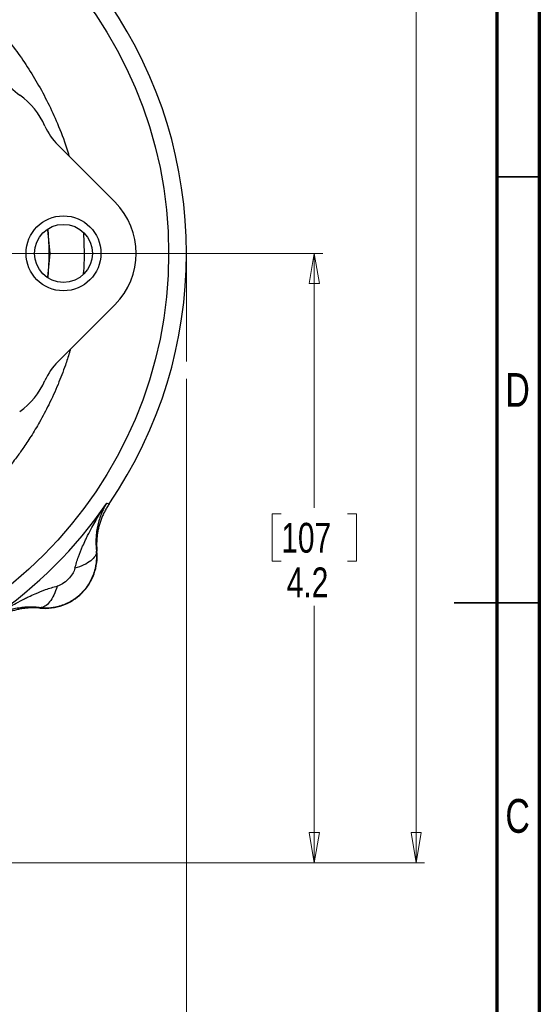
# Model space of a CAD drawing. Header units: inches. Extents: x 0.6 to 16.3, y 0.2 to 11.5.
# Tile 32 of 33: x 13.9 to 16.3, y 4 to 8.5. Entities that reach past the tile are written whole.
import ezdxf

# ---------------------------------------------------------------- set-up
doc = ezdxf.new("R2010")
doc.units = ezdxf.units.IN
doc.header["$MEASUREMENT"] = 0
doc.linetypes.add('CENTERX2', pattern=[0.8, 0.5, -0.1, 0.1, -0.1])
doc.styles.add('SLDTEXTSTYLE0', font='TXT', dxfattribs={"width": 0.75})
doc.dimstyles.new('SLDDIMSTYLE0', dxfattribs={"dimtxt": 0.137795, "dimasz": 0.14, "dimexe": 0, "dimexo": 0.0625, "dimgap": 0.034449, "dimtad": 0, "dimtih": 1, "dimtoh": 1, "dimdec": 1, "dimlfac": 1.5, "dimrnd": 1e-09, "dimzin": 12, "dimdsep": 46, "dimtxsty": 'SLDTEXTSTYLE0', "dimblk1": 'CLOSED', "dimblk2": 'CLOSED', "dimsah": 1, "dimcen": 0.09, "dimadec": 0, "dimazin": 3, "dimtfac": 1, "dimtdec": 1, "dimtofl": 0, "dimtmove": 0, "dimatfit": 3, "dimldrblk": 'CLOSED', "dimfxl": 0, "dimfrac": 2, "dimtolj": 1, "dimtzin": 12, "dimarcsym": 0})
doc.dimstyles.new('SLDDIMSTYLE1', dxfattribs={"dimtxt": 0.137795, "dimasz": 0.14, "dimexe": 0, "dimexo": 0.0625, "dimgap": 0.034449, "dimtad": 0, "dimdec": 1, "dimlfac": 1.5, "dimrnd": 1e-09, "dimzin": 12, "dimdsep": 46, "dimtxsty": 'SLDTEXTSTYLE0', "dimblk1": 'CLOSED', "dimblk2": 'CLOSED', "dimsah": 1, "dimcen": 0.09, "dimadec": 0, "dimazin": 3, "dimtfac": 1, "dimtdec": 1, "dimtofl": 0, "dimtmove": 0, "dimatfit": 3, "dimldrblk": 'CLOSED', "dimfxl": 0, "dimfrac": 2, "dimtolj": 1, "dimtzin": 12, "dimarcsym": 0})
doc.dimstyles.new('SLDDIMSTYLE3', dxfattribs={"dimtxt": 0.137795, "dimasz": 0.14, "dimexe": 0, "dimexo": 0.0625, "dimgap": 0.034449, "dimtad": 0, "dimtih": 1, "dimtoh": 1, "dimdec": 1, "dimlfac": 1.5, "dimrnd": 1e-09, "dimzin": 12, "dimdsep": 46, "dimtxsty": 'SLDTEXTSTYLE0', "dimblk1": 'CLOSED', "dimblk2": 'CLOSED', "dimsah": 1, "dimcen": 0.09, "dimadec": 0, "dimazin": 3, "dimtfac": 1, "dimtofl": 0, "dimtmove": 0, "dimatfit": 3, "dimldrblk": 'CLOSED', "dimfxl": 0, "dimfrac": 2, "dimtolj": 1, "dimtzin": 12, "dimarcsym": 0})

# ---------------------------------------------------------------- blocks, each defined once
blk = doc.blocks.new('_Closed')
at = {"color": 0, "linetype": 'ByBlock', "lineweight": -2}
for p, q in [((-1, 0.166667), (0, 0)), ((-1, 0.166667), (-1, -0.166667)), ((0, 0), (-1, -0.166667)), ((0, 0), (-1, 0))]:
    blk.add_line(p, q, dxfattribs=at)
blk = doc.blocks.new('_D')
at = {"color": 7, "linetype": 'Continuous', "lineweight": 0}
for p, q in [((13.1838, 9.5147), (15.8083, 9.5147)), ((15.7689, 9.5147), (15.7689, 9.128)), ((15.6162, 9.1), (15.5742, 9.1)), ((15.5742, 9.1), (15.5742, 8.8813)), ((15.9217, 9.1), (15.9636, 9.1)), ((15.9636, 9.1), (15.9636, 8.8813)), ((15.5742, 8.8813), (15.6162, 8.8813)), ((15.9636, 8.8813), (15.9217, 8.8813)), ((15.7689, 4.645), (15.7689, 8.6751)), ((13.9, 4.645), (15.8083, 4.645))]:
    blk.add_line(p, q, dxfattribs=at)
at = {"color": 7, "linetype": 'Continuous', "lineweight": 18, "xscale": 0.14, "yscale": 0.14}
for p, rotation in [((15.7689, 9.5147), 90.0000000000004), ((15.7689, 4.645), 270.0000000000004)]:
    blk.add_blockref('_Closed', p, dxfattribs=dict(at, rotation=rotation))
at = {"color": 7, "linetype": 'Continuous', "lineweight": 18, "char_height": 0.1378, "attachment_point": 1, "style": 'SLDTEXTSTYLE0'}
for s, insert in [('186', (15.6162, 9.0589)), ('7.3', (15.6417, 8.8527))]:
    blk.add_mtext(s, dxfattribs=dict(at, insert=insert))
blk = doc.blocks.new('_D_1')
at = {"color": 7, "linetype": 'Continuous', "lineweight": 0}
for p, q in [((14.7079, 6.8816), (14.7079, 3.2643)), ((11.8212, 4.8448), (11.8212, 3.2643)), ((13.6226, 3.5022), (13.5806, 3.5022)), ((13.5806, 3.5022), (13.5806, 3.2834)), ((13.928, 3.5022), (13.97, 3.5022)), ((13.97, 3.5022), (13.97, 3.2834)), ((11.8212, 3.3037), (13.4598, 3.3037)), ((13.5806, 3.2834), (13.6226, 3.2834)), ((13.97, 3.2834), (13.928, 3.2834)), ((14.7079, 3.3037), (14.0908, 3.3037))]:
    blk.add_line(p, q, dxfattribs=at)
at = {"color": 7, "linetype": 'Continuous', "lineweight": 18, "xscale": 0.14, "yscale": 0.14, "rotation": 180.0000000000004}
blk.add_blockref('_Closed', (11.8212, 3.3037), dxfattribs=at)
at = {"color": 7, "linetype": 'Continuous', "lineweight": 18, "xscale": 0.14, "yscale": 0.14}
blk.add_blockref('_Closed', (14.7079, 3.3037), dxfattribs=at)
at = {"color": 7, "linetype": 'Continuous', "lineweight": 18, "char_height": 0.1378, "attachment_point": 1, "style": 'SLDTEXTSTYLE0'}
for s, insert in [('110', (13.6226, 3.461)), ('4.3', (13.648, 3.2549))]:
    blk.add_mtext(s, dxfattribs=dict(at, insert=insert))
blk = doc.blocks.new('_D_6')
at = {"color": 7, "linetype": 'Continuous', "lineweight": 0}
for p, q in [((13.0854, 7.4614), (15.3381, 7.4614)), ((15.2987, 7.4614), (15.2987, 6.2852)), ((15.146, 6.2572), (15.104, 6.2572)), ((15.104, 6.2572), (15.104, 6.0384)), ((15.4514, 6.2572), (15.4934, 6.2572)), ((15.4934, 6.2572), (15.4934, 6.0384)), ((15.104, 6.0384), (15.146, 6.0384)), ((15.4934, 6.0384), (15.4514, 6.0384)), ((15.2987, 4.645), (15.2987, 5.8323)), ((13.9, 4.645), (15.3381, 4.645))]:
    blk.add_line(p, q, dxfattribs=at)
at = {"color": 7, "linetype": 'Continuous', "lineweight": 18, "xscale": 0.14, "yscale": 0.14}
for p, rotation in [((15.2987, 7.4614, -0.2442), 90.0000000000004), ((15.2987, 4.645, -0.2442), 270.0000000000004)]:
    blk.add_blockref('_Closed', p, dxfattribs=dict(at, rotation=rotation))
at = {"color": 7, "linetype": 'Continuous', "lineweight": 18, "char_height": 0.1378, "attachment_point": 1, "style": 'SLDTEXTSTYLE0'}
for s, insert in [('107', (15.146, 6.216)), ('4.2', (15.1714, 6.0099))]:
    blk.add_mtext(s, dxfattribs=dict(at, insert=insert))

msp = doc.modelspace()

# ---------------------------------------------------------------- linework, layer by layer
at = {"color": 7, "linetype": 'Continuous', "lineweight": 70}
for p, q in [((16.3386, 11.4961), (16.3386, 0.1969)), ((16.1417, 11.2992), (16.1417, 0.3937))]:
    msp.add_line(p, q, dxfattribs=at)
at = {"color": 7, "linetype": 'Continuous', "lineweight": 25}
for p, q in [((14.3769, 7.6988), (14.1139, 7.9618)), ((14.231, 7.5584), (14.2346, 7.4614)), ((14.1139, 6.9609), (14.3769, 7.2239)), ((14.339, 6.3073), (14.3446, 6.3056)), ((14.3446, 6.3056), (14.3505, 6.3038)), ((14.2919, 6.0846), (14.294, 6.0845)), ((14.0314, 5.8219), (14.0313, 5.824))]:
    msp.add_line(p, q, dxfattribs=at)
at = {"color": 7, "linetype": 'Continuous', "lineweight": 35}
for p, q in [((16.1417, 7.815), (16.3386, 7.815)), ((16.3386, 5.8465), (15.9449, 5.8465)), ((16.1417, 5.8465), (16.3386, 5.8465))]:
    msp.add_line(p, q, dxfattribs=at)
at = {"color": 8, "linetype": 'Continuous', "lineweight": 25}
for p, q in [((14.077, 7.4614), (14.0663, 7.5705)), ((14.0662, 7.3518), (14.077, 7.4614))]:
    msp.add_line(p, q, dxfattribs=at)
at = {"color": 7, "linetype": 'CENTERX2', "lineweight": 18}
msp.add_line((14.7079, 7.4614), (14.7079, 6.921), dxfattribs=at)
at = {"color": 7, "linetype": 'Continuous', "lineweight": 25}
for centre, radius in [((12.6545, 7.4614), 1.9709), ((14.1392, 7.4614), 0.1732), ((14.1392, 7.4614), 0.1339)]:
    msp.add_circle(centre, radius, dxfattribs=at)
for centre, radius, start, end in [((12.6545, 7.4614), 2.0533, 325.6839, 34.3161), ((14.1053, 8.4297), 0.2909, 192.7863, 234.5938), ((13.7345, 7.908), 0.3491, 23.9149, 54.5938), ((14.3196, 8.1675), 0.2909, 203.9149, 225), ((14.1395, 7.4614), 0.3358, 315, 45), ((12.6545, 7.4614), 1.4181, 355.4128, 4.5872), ((14.3196, 6.7552), 0.2909, 135, 156.0851), ((13.7345, 7.0147), 0.3491, 305.4062, 336.0851), ((12.6545, 7.4614), 2.0419, 304.4163, 325.5837), ((14.0541, 6.0618), 0.2409, 264.5811, 5.4189)]:
    msp.add_arc(centre, radius, start, end, dxfattribs=at)
for points, knots in [([(13.1018, 8.9739), (13.1163, 8.9701), (13.1705, 8.9557), (13.2435, 8.9278), (13.32, 8.8948), (13.3751, 8.868), (13.4278, 8.8397), (13.4806, 8.8085), (13.5355, 8.7729), (13.5953, 8.7302), (13.6559, 8.682), (13.7159, 8.6291), (13.7788, 8.5678), (13.8438, 8.4966), (13.9084, 8.416), (13.9665, 8.3338), (14.0194, 8.2483), (14.0684, 8.1574), (14.1138, 8.0574), (14.1465, 7.975), (14.161, 7.9238), (14.1645, 7.9112)], [0, 0, 0, 0, 0.02867, 0.107317, 0.149269, 0.188122, 0.224747, 0.26364, 0.305423, 0.350037, 0.404251, 0.453656, 0.503035, 0.572293, 0.638158, 0.700645, 0.764826, 0.830649, 0.89813, 0.974995, 1, 1, 1, 1]), ([(14.2346, 7.4614), (14.2346, 7.461), (14.2346, 7.4571), (14.2345, 7.4434), (14.2342, 7.4122), (14.2321, 7.3846), (14.2307, 7.3669)], [0, 0, 0, 0, 0.012517, 0.121892, 0.435306, 1, 1, 1, 1]), ([(14.1707, 7.0177), (14.1693, 7.0125), (14.1626, 6.988), (14.1444, 6.9338), (14.1139, 6.8531), (14.0739, 6.7654), (14.0314, 6.6853), (13.991, 6.6181), (13.9549, 6.5636), (13.9194, 6.5142), (13.882, 6.4658), (13.8417, 6.4181), (13.8044, 6.3772), (13.7723, 6.3443), (13.7411, 6.3139), (13.706, 6.2816), (13.6616, 6.2435), (13.6134, 6.2053), (13.5698, 6.1736), (13.5338, 6.1489), (13.4706, 6.1077), (13.4084, 6.0723), (13.3509, 6.0436), (13.3328, 6.0348), (13.3146, 6.0263), (13.2962, 6.018), (13.2778, 6.0099), (13.264, 6.004), (13.2517, 5.9989), (13.2381, 5.9934), (13.187, 5.9732), (13.1393, 5.9585), (13.0993, 5.9463)], [0, 0, 0, 0, 0.010179, 0.048248, 0.108401, 0.173857, 0.231188, 0.280395, 0.322607, 0.355243, 0.395742, 0.438751, 0.473819, 0.50068, 0.526119, 0.556318, 0.591277, 0.637072, 0.673128, 0.693549, 0.719808, 0.81641, 0.829115, 0.841832, 0.85456, 0.8673, 0.880052, 0.892816, 0.895804, 0.905273, 0.920727, 1, 1, 1, 1]), ([(14.1923, 6.006), (14.1966, 6.0234), (14.202, 6.0412), (14.2142, 6.0752), (14.2207, 6.0914), (14.2321, 6.1177), (14.2368, 6.1278), (14.2447, 6.1443), (14.2478, 6.1506), (14.2574, 6.1697), (14.264, 6.1824), (14.2821, 6.2153), (14.2938, 6.2355), (14.3167, 6.273), (14.3277, 6.2903), (14.339, 6.3073)], [-1.669903, -1.669903, -1.669903, -1.669903, -1.373496, -1.373496, -1.106311, -1.106311, -0.939321, -0.939321, -0.834952, -0.834952, -0.626214, -0.626214, -0.292233, -0.292233, 0, 0, 0, 0]), ([(14.339, 6.3073), (14.3375, 6.3048), (14.3344, 6.2997), (14.3301, 6.2919), (14.3259, 6.284), (14.3219, 6.2759), (14.3181, 6.2676), (14.3137, 6.257), (14.3093, 6.2456), (14.3048, 6.2322), (14.3011, 6.2195), (14.2964, 6.2006), (14.2922, 6.1772), (14.2898, 6.153), (14.2892, 6.1347), (14.2892, 6.1217), (14.2896, 6.1091), (14.2905, 6.0968), (14.2914, 6.0886), (14.2919, 6.0846)], [0, 0, 0, 0, 0.042563, 0.085346, 0.12831, 0.171413, 0.214612, 0.257863, 0.333585, 0.386257, 0.453231, 0.513352, 0.646799, 0.76159, 0.814315, 0.864432, 0.912029, 0.95719, 1, 1, 1, 1]), ([(14.3505, 6.3038), (14.3487, 6.3011), (14.3451, 6.2958), (14.34, 6.2876), (14.3352, 6.2793), (14.3306, 6.2708), (14.3263, 6.2622), (14.3222, 6.2535), (14.3183, 6.2447), (14.3147, 6.2357), (14.3114, 6.2267), (14.3083, 6.2176), (14.3055, 6.2084), (14.303, 6.1991), (14.3007, 6.1897), (14.2987, 6.1803), (14.297, 6.1708), (14.2955, 6.1613), (14.2944, 6.1518), (14.2935, 6.1422), (14.2929, 6.1326), (14.2925, 6.123), (14.2925, 6.1133), (14.2927, 6.1037), (14.2931, 6.0941), (14.2937, 6.0877), (14.294, 6.0845)], [0, 0, 0, 0, 0.041668, 0.083337, 0.125006, 0.166675, 0.208344, 0.250014, 0.291682, 0.33335, 0.375017, 0.416682, 0.458346, 0.500009, 0.541672, 0.583335, 0.625, 0.666665, 0.708332, 0.75, 0.791667, 0.833335, 0.875002, 0.916669, 0.958334, 1, 1, 1, 1]), ([(14.0313, 5.824), (14.0337, 5.8238), (14.0385, 5.8234), (14.0457, 5.823), (14.053, 5.8228), (14.0603, 5.8228), (14.0675, 5.8231), (14.0748, 5.8236), (14.082, 5.8243), (14.0892, 5.8252), (14.0964, 5.8264), (14.1035, 5.8277), (14.1106, 5.8293), (14.1177, 5.8311), (14.1246, 5.8331), (14.1316, 5.8354), (14.1384, 5.8378), (14.1452, 5.8405), (14.1519, 5.8433), (14.1585, 5.8464), (14.165, 5.8496), (14.1714, 5.8531), (14.1777, 5.8567), (14.1838, 5.8606), (14.1899, 5.8646), (14.1958, 5.8688), (14.2016, 5.8732), (14.2073, 5.8778), (14.2128, 5.8825), (14.2182, 5.8874), (14.2234, 5.8925), (14.2285, 5.8977), (14.2334, 5.9031), (14.2381, 5.9086), (14.2427, 5.9143), (14.2471, 5.9201), (14.2513, 5.926), (14.2553, 5.932), (14.2592, 5.9382), (14.2628, 5.9445), (14.2663, 5.9509), (14.2695, 5.9574), (14.2726, 5.964), (14.2754, 5.9707), (14.2781, 5.9775), (14.2805, 5.9843), (14.2827, 5.9912), (14.2848, 5.9982), (14.2866, 6.0053), (14.2881, 6.0124), (14.2895, 6.0195), (14.2907, 6.0267), (14.2916, 6.0339), (14.2923, 6.0411), (14.2928, 6.0484), (14.293, 6.0556), (14.2931, 6.0629), (14.2929, 6.0701), (14.2925, 6.0774), (14.2921, 6.0822), (14.2919, 6.0846)], [0, 0, 0, 0, 0.01734, 0.034669, 0.051988, 0.069298, 0.086599, 0.103891, 0.121174, 0.138449, 0.155716, 0.172976, 0.190229, 0.207475, 0.224715, 0.241949, 0.259178, 0.276401, 0.293619, 0.310833, 0.328043, 0.34525, 0.362452, 0.379652, 0.39685, 0.414045, 0.431238, 0.44843, 0.46562, 0.48281, 0.5, 0.517189, 0.534379, 0.55157, 0.568761, 0.585955, 0.60315, 0.620347, 0.637547, 0.65475, 0.671956, 0.689166, 0.70638, 0.723598, 0.740822, 0.75805, 0.775284, 0.792524, 0.80977, 0.827023, 0.844283, 0.861551, 0.878826, 0.896109, 0.913401, 0.930702, 0.948011, 0.965331, 0.98266, 1, 1, 1, 1]), ([(14.1923, 6.006), (14.1914, 6.0023), (14.1901, 5.9983), (14.1864, 5.9899), (14.1795, 5.9768), (14.169, 5.9632), (14.1528, 5.9469), (14.1437, 5.9398), (14.126, 5.929), (14.1173, 5.9254), (14.1099, 5.9236)], [0, 0, 0, 0, 0.125, 0.125, 0.25, 0.5, 0.5, 0.75, 0.75, 1, 1, 1, 1]), ([(13.8086, 5.7769), (13.8256, 5.7882), (13.8429, 5.7992), (13.8804, 5.8221), (13.9006, 5.8338), (13.9335, 5.8519), (13.9462, 5.8585), (13.9652, 5.8681), (13.9716, 5.8712), (13.9881, 5.8791), (13.9982, 5.8838), (14.0245, 5.8952), (14.0407, 5.9017), (14.0747, 5.9139), (14.0925, 5.9193), (14.1099, 5.9236)], [-0.001686, -0.001686, -0.001686, -0.001686, 0.290547, 0.290547, 0.624527, 0.624527, 0.833265, 0.833265, 0.937634, 0.937634, 1.104625, 1.104625, 1.371809, 1.371809, 1.668217, 1.668217, 1.668217, 1.668217]), ([(14.0313, 5.824), (14.0288, 5.8243), (14.0237, 5.8249), (14.0161, 5.8256), (14.0083, 5.8261), (14.0005, 5.8265), (13.9926, 5.8267), (13.9845, 5.8267), (13.9763, 5.8266), (13.9612, 5.8259), (13.9386, 5.8237), (13.9152, 5.8194), (13.8963, 5.8148), (13.8829, 5.8108), (13.8695, 5.8063), (13.8547, 5.8006), (13.839, 5.7936), (13.823, 5.7854), (13.8132, 5.7796), (13.8086, 5.7769)], [0, 0, 0, 0, 0.0267939, 0.0544142, 0.0828779, 0.1122015, 0.1424013, 0.1734935, 0.2054942, 0.2384195, 0.3545022, 0.4866567, 0.547538, 0.6137524, 0.6778285, 0.7421465, 0.8362973, 0.9224221, 1, 1, 1, 1]), ([(14.0314, 5.8219), (14.0282, 5.8222), (14.0218, 5.8227), (14.0122, 5.8232), (14.0026, 5.8234), (13.9929, 5.8234), (13.9833, 5.823), (13.9737, 5.8224), (13.9641, 5.8215), (13.9546, 5.8203), (13.945, 5.8189), (13.9356, 5.8172), (13.9262, 5.8152), (13.9168, 5.8129), (13.9075, 5.8104), (13.8983, 5.8076), (13.8892, 5.8045), (13.8801, 5.8012), (13.8712, 5.7976), (13.8624, 5.7937), (13.8537, 5.7896), (13.8451, 5.7853), (13.8366, 5.7807), (13.8283, 5.7758), (13.8201, 5.7708), (13.8148, 5.7672), (13.8121, 5.7654)], [0, 0, 0, 0, 0.041666, 0.083331, 0.124998, 0.166665, 0.208333, 0.25, 0.291668, 0.333335, 0.375001, 0.416665, 0.458329, 0.499991, 0.541654, 0.583318, 0.624983, 0.66665, 0.708318, 0.749986, 0.791656, 0.833325, 0.874994, 0.916663, 0.958332, 1, 1, 1, 1])]:
    msp.add_open_spline(points, degree=3, knots=knots, dxfattribs=at)
for points in [[(14.2919, 6.0846), (14.2922, 6.07), (14.2735, 6.039), (14.222, 6.0145), (14.1923, 6.006)], [(14.1099, 5.9236), (14.1014, 5.8939), (14.0769, 5.8424), (14.0459, 5.8237), (14.0313, 5.824)]]:
    msp.add_open_spline(points, degree=3, dxfattribs=at)

# ---------------------------------------------------------------- texts
at = {"color": 7, "linetype": 'Continuous', "lineweight": 0, "char_height": 0.1562, "attachment_point": 2, "style": 'SLDTEXTSTYLE0'}
for s, insert in [('D', (16.2383, 6.9084)), ('C', (16.2385, 4.9399))]:
    msp.add_mtext(s, dxfattribs=dict(at, insert=insert))

# ---------------------------------------------------------------- dimensions: what is measured, and where the dimension line sits
at = {"color": 7, "linetype": 'Continuous', "lineweight": 18}
for base, p1, dimstyle, picture, middle in [((15.7689, 4.645), (13.1445, 9.5147), 'SLDDIMSTYLE0', '_D', (15.7689, 8.9015)), ((15.2987, 4.645), (13.046, 7.4614), 'SLDDIMSTYLE3', '_D_6', (15.2987, 6.0587))]:
    dim = msp.add_linear_dim(base=base, p1=p1, p2=(13.8607, 4.645), angle=90, dimstyle=dimstyle, dxfattribs=at)
    dim.commit()
    dim.dimension.update_dxf_attribs({"geometry": picture, "text_midpoint": middle, "dimtype": 160})
dim = msp.add_linear_dim(base=(11.8212, 3.3037), p1=(14.7079, 6.921), p2=(11.8212, 4.8842), dimstyle='SLDDIMSTYLE1', dxfattribs=at)
dim.commit()
dim.dimension.update_dxf_attribs({"geometry": '_D_1', "text_midpoint": (13.7753, 3.3037), "dimtype": 160})

doc.saveas('drawing.dxf')
